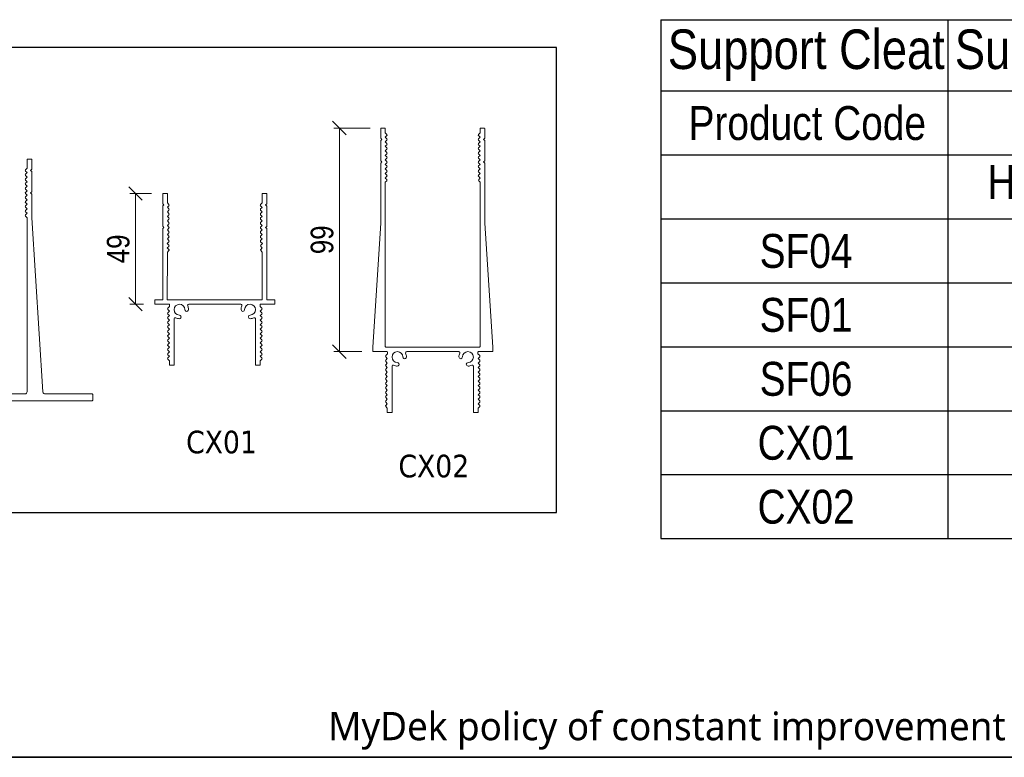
# Model space of a CAD drawing. Header units: millimetres. Extents: x 15 to 3247, y -45 to 876.
# Tile 4 of 11: x 282 to 543, y 15 to 211. Entities that reach past the tile are written whole.
import ezdxf

# ---------------------------------------------------------------- set-up
doc = ezdxf.new("R2010")
doc.units = ezdxf.units.MM
doc.header["$LTSCALE"] = 3
doc.layers.get('0').update_dxf_attribs({"lineweight": 18, "true_color": 0x2a2a2a})
for name, color, linetype, lineweight in [('Border (ISO)', 7, 'Continuous', 35), ('Dimension (ISO)', 7, 'Continuous', 5), ('Sketch Geometry (ISO)', 7, 'Continuous', 25), ('Symbol (ISO)', 7, 'Continuous', 25), ('Visible (ISO)', 7, 'Continuous', 13)]:
    doc.layers.add(name, color=color, linetype=linetype, lineweight=lineweight)
doc.styles.add('_Text_Narrow', font='ARIALN.TTF')
doc.styles.add('_Text_Narrow_3', font='ARIALN.TTF')
doc.styles.add('_Text_Narrow_Small', font='ARIALN.TTF')
doc.styles.add('Note Text (ISO)', font='tahoma.ttf')
doc.styles.add('Text Style41', font='tahoma.ttf')
doc.dimstyles.new('_Dim-20', dxfattribs={"dimscale": 3, "dimtxt": 2, "dimasz": 1.2, "dimexe": 0.5, "dimexo": 1, "dimgap": 0.5, "dimtad": 1, "dimdec": 1, "dimrnd": 1e-08, "dimdsep": 46, "dimtxsty": '_Text_Narrow_Small', "dimblk": 'OBLIQUE', "dimcen": 0.09, "dimclrd": 256, "dimclre": 256, "dimclrt": 256, "dimadec": 1, "dimazin": 0, "dimtfac": 10, "dimtdec": 0, "dimtmove": 0, "dimatfit": 3, "dimldrblk": 'Filled-1', "dimfxl": 1, "dimtolj": 1, "dimlwd": 0, "dimlwe": 0, "dimarcsym": 0})

# ---------------------------------------------------------------- blocks, each defined once
blk = doc.blocks.new('Borders Border')
at = {"layer": 'Border (ISO)'}
blk.add_line((415, 5), (5, 5), dxfattribs=at)
blk = doc.blocks.new('MyDek-Disclaimer-ProductChange')
at = {"layer": 'Symbol (ISO)', "insert": (-81.045, 1.761), "char_height": 2.5, "attachment_point": 1, "style": 'Note Text (ISO)'}
blk.add_mtext('\\fSegoe UI|b0|i0;\\H2.5000;MyDek policy of constant improvement means we reserve the right to alter product design at any time.', dxfattribs=at)
blk = doc.blocks.new('Table1')
at = {"layer": 'Symbol (ISO)'}
for p, q in [((150.728, 70.32), (353.928, 70.32)), ((150.728, 70.32), (150.728, 64.01)), ((176.128, 70.32), (176.128, 64.01)), ((150.728, 64.01), (353.928, 64.01)), ((150.728, 64.01), (150.728, 24.369)), ((176.128, 64.01), (176.128, 24.369)), ((150.728, 58.347), (353.928, 58.347)), ((150.728, 52.684), (353.928, 52.684)), ((150.728, 47.021), (353.928, 47.021)), ((150.728, 41.358), (353.928, 41.358)), ((150.728, 35.695), (353.928, 35.695)), ((150.728, 30.032), (353.928, 30.032)), ((150.728, 24.369), (353.928, 24.369))]:
    blk.add_line(p, q, dxfattribs=at)
at = {"layer": 'Symbol (ISO)', "attachment_point": 7}
for s, insert, char_height, style in [('Support Cleat', (151.357, 64.897), 3.5, '_Text_Narrow'), ('Support Cleat', (176.757, 64.897), 3.5, '_Text_Narrow'), ('Product Code', (153.194, 59.626), 3, '_Text_Narrow_3'), ('Height (mm)', (179.649, 53.549), 3, '_Text_Narrow_3'), ('SF04', (159.483, 48.3), 3, '_Text_Narrow_3'), ('SF01', (159.483, 42.637), 3, '_Text_Narrow_3'), ('SF06', (159.483, 36.974), 3, '_Text_Narrow_3'), ('CX01', (159.301, 31.312), 3, '_Text_Narrow_3'), ('CX02', (159.301, 25.649), 3, '_Text_Narrow_3')]:
    blk.add_mtext(s, dxfattribs=dict(at, insert=insert, char_height=char_height, style=style))
blk = doc.blocks.new('_Oblique')
at = {"color": 0, "linetype": 'ByBlock', "lineweight": -2}
blk.add_line((-0.5, -0.5), (0.5, 0.5), dxfattribs=at)
blk = doc.blocks.new('*D40')
at = {"layer": 'Defpoints', "color": 0, "transparency": 16777216}
for p in [(377.99, 182.18), (366.85, 122.78), (375.85, 122.78)]:
    blk.add_point(p, dxfattribs=at)
at = {"layer": 'Dimension (ISO)', "lineweight": 0, "transparency": 16777216}
for p, q in [((374.99, 182.18), (365.35, 182.18)), ((366.85, 182.18), (366.85, 122.78)), ((372.85, 122.78), (365.35, 122.78))]:
    blk.add_line(p, q, dxfattribs=at)
at = {"layer": 'Dimension (ISO)', "lineweight": 0, "transparency": 16777216, "xscale": 3.600000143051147, "yscale": 3.600000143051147, "zscale": 3.600000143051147}
for p, rotation in [((366.85, 182.18), 90), ((366.85, 122.78), 270)]:
    blk.add_blockref('_Oblique', p, dxfattribs=dict(at, rotation=rotation))
at = {"layer": 'Dimension (ISO)', "lineweight": 5, "transparency": 16777216, "insert": (362.29, 152.48), "char_height": 6, "attachment_point": 5, "rotation": 90, "style": '_Text_Narrow_Small'}
blk.add_mtext('\\A1;99', dxfattribs=at)
blk = doc.blocks.new('Filled-1')
at = {"color": 0}
for p, q in [((0, 0), (-1, 0.167)), ((-1, 0.167), (-1, -0.167)), ((-1, 0), (0, 0)), ((-1, -0.167), (0, 0))]:
    blk.add_line(p, q, dxfattribs=at)
at = {"color": 0, "flags": 128}
blk.add_lwpolyline([(-1, -0.167), (0, 0), (-1, 0.167), (-1, -0.167)], dxfattribs=at)
at = {"color": 0}
blk.add_solid([(-1, -0.167), (0, 0), (-1, 0.167), (-1, -0.167)], dxfattribs=at)
blk = doc.blocks.new('*D41')
at = {"layer": 'Defpoints', "color": 0, "transparency": 16777216}
for p in [(319.98, 164.77), (312.73, 135.37), (317.85, 135.37)]:
    blk.add_point(p, dxfattribs=at)
at = {"layer": 'Dimension (ISO)', "lineweight": 0, "transparency": 16777216}
for p, q in [((316.98, 164.77), (311.23, 164.77)), ((312.73, 164.77), (312.73, 135.37)), ((314.85, 135.37), (311.23, 135.37))]:
    blk.add_line(p, q, dxfattribs=at)
at = {"layer": 'Dimension (ISO)', "lineweight": 0, "transparency": 16777216, "xscale": 3.600000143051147, "yscale": 3.600000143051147, "zscale": 3.600000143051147}
for p, rotation in [((312.73, 164.77), 90), ((312.73, 135.37), 270)]:
    blk.add_blockref('_Oblique', p, dxfattribs=dict(at, rotation=rotation))
at = {"layer": 'Dimension (ISO)', "lineweight": 5, "transparency": 16777216, "insert": (308.17, 150.07), "char_height": 6, "attachment_point": 5, "rotation": 90, "style": '_Text_Narrow_Small'}
blk.add_mtext('\\A1;49', dxfattribs=at)
blk = doc.blocks.new('MyDek_CleatSizeOptions')
at = {"layer": 'Sketch Geometry (ISO)'}
for p, q in [((65.999, 21.294), (-65.999, 21.294)), ((65.999, -21.294), (65.999, 21.294)), ((-65.999, -21.294), (65.999, -21.294))]:
    blk.add_line(p, q, dxfattribs=at)

msp = doc.modelspace()

# ---------------------------------------------------------------- linework, layer by layer
at = {"layer": 'Visible (ISO)'}
for p, q in [((377.838, 182.025), (377.839, 179.463)), ((378.888, 182.176), (377.988, 182.176)), ((379.038, 180.921), (379.038, 182.026)), ((379.469, 180.49), (379.038, 180.921)), ((404.238, 180.921), (403.808, 180.49)), ((404.238, 182.026), (404.238, 180.921)), ((405.288, 182.176), (404.388, 182.176)), ((405.437, 179.463), (405.438, 182.025)), ((378.133, 179.17), (377.834, 178.87)), ((377.834, 178.87), (377.834, 173.463)), ((377.839, 179.463), (378.133, 179.17)), ((379.038, 179.72), (379.469, 180.151)), ((379.468, 179.29), (379.038, 179.72)), ((379.038, 178.52), (379.468, 178.951)), ((379.468, 178.09), (379.038, 178.52)), ((403.808, 180.151), (404.239, 179.72)), ((404.239, 179.72), (403.808, 179.29)), ((403.808, 178.951), (404.239, 178.52)), ((404.239, 178.52), (403.808, 178.09)), ((405.144, 179.17), (405.437, 179.463)), ((405.443, 178.87), (405.144, 179.17)), ((405.443, 173.463), (405.443, 178.87)), ((379.038, 177.321), (379.468, 177.751)), ((379.469, 176.89), (379.038, 177.321)), ((379.038, 176.121), (379.469, 176.551)), ((379.469, 175.69), (379.038, 176.121)), ((379.038, 174.921), (379.469, 175.351)), ((403.808, 177.751), (404.238, 177.321)), ((404.238, 177.321), (403.808, 176.89)), ((403.808, 176.551), (404.238, 176.121)), ((404.238, 176.121), (403.808, 175.69)), ((403.808, 175.351), (404.238, 174.921)), ((283.959, 173.804), (283.959, 171.524)), ((285.039, 173.924), (284.079, 173.924)), ((285.159, 171.224), (285.159, 173.804)), ((378.129, 173.168), (377.831, 172.87)), ((377.831, 172.87), (377.831, 156.898)), ((377.834, 173.463), (378.129, 173.168)), ((379.469, 174.49), (379.038, 174.921)), ((379.038, 173.721), (379.469, 174.151)), ((379.469, 173.29), (379.038, 173.721)), ((379.038, 172.521), (379.469, 172.951)), ((404.238, 174.921), (403.808, 174.49)), ((403.808, 174.151), (404.238, 173.721)), ((404.238, 173.721), (403.808, 173.29)), ((403.808, 172.951), (404.238, 172.521)), ((405.148, 173.168), (405.443, 173.463)), ((405.446, 172.87), (405.148, 173.168)), ((405.446, 156.898), (405.446, 172.87)), ((283.959, 171.524), (283.529, 171.094)), ((283.529, 170.755), (283.959, 170.324)), ((283.959, 170.324), (283.529, 169.894)), ((284.859, 170.924), (285.159, 171.224)), ((285.159, 170.624), (284.859, 170.924)), ((285.159, 165.224), (285.159, 170.624)), ((379.469, 172.09), (379.038, 172.521)), ((379.038, 171.321), (379.469, 171.751)), ((379.469, 170.89), (379.038, 171.321)), ((379.038, 170.121), (379.469, 170.551)), ((379.469, 169.69), (379.038, 170.121)), ((404.238, 172.521), (403.808, 172.09)), ((403.808, 171.751), (404.238, 171.321)), ((404.238, 171.321), (403.808, 170.89)), ((403.808, 170.551), (404.238, 170.121)), ((404.238, 170.121), (403.808, 169.69)), ((283.529, 169.555), (283.959, 169.124)), ((283.959, 169.124), (283.529, 168.694)), ((283.529, 168.355), (283.959, 167.924)), ((283.959, 167.924), (283.529, 167.494)), ((379.014, 168.896), (379.469, 169.351)), ((379.419, 168.49), (379.014, 168.896)), ((379.038, 167.77), (379.419, 168.151)), ((379.038, 124.126), (379.038, 167.77)), ((403.808, 169.351), (404.263, 168.896)), ((404.263, 168.896), (403.858, 168.49)), ((403.858, 168.151), (404.238, 167.77)), ((404.238, 167.77), (404.238, 124.126)), ((283.529, 167.155), (283.959, 166.724)), ((283.959, 166.724), (283.529, 166.294)), ((283.529, 165.955), (283.959, 165.524)), ((283.959, 165.524), (283.529, 165.094)), ((283.529, 164.755), (283.959, 164.324)), ((284.859, 164.924), (285.159, 165.224)), ((285.159, 164.624), (284.859, 164.924)), ((319.985, 164.768), (319.985, 162.064)), ((321.185, 164.768), (319.985, 164.768)), ((321.184, 162.313), (321.185, 164.768)), ((346.385, 164.768), (346.384, 162.329)), ((347.585, 164.768), (346.385, 164.768)), ((347.584, 162.056), (347.585, 164.768)), ((283.959, 164.324), (283.529, 163.894)), ((283.529, 163.555), (283.959, 163.124)), ((283.959, 163.124), (283.529, 162.694)), ((283.529, 162.355), (283.959, 161.924)), ((285.159, 158.324), (285.159, 164.624)), ((321.614, 161.883), (321.184, 162.313)), ((346.384, 162.329), (345.939, 161.883)), ((283.959, 161.924), (283.529, 161.494)), ((283.529, 161.155), (283.959, 160.724)), ((283.959, 160.724), (283.529, 160.294)), ((283.529, 159.955), (283.959, 159.524)), ((283.959, 159.524), (283.529, 159.094)), ((320.289, 161.758), (319.984, 161.471)), ((319.984, 161.471), (319.984, 156.064)), ((319.985, 162.064), (320.289, 161.758)), ((321.183, 161.113), (321.614, 161.544)), ((321.614, 160.683), (321.183, 161.113)), ((321.183, 159.913), (321.614, 160.344)), ((321.613, 159.483), (321.183, 159.913)), ((345.939, 161.544), (346.38, 161.103)), ((346.38, 161.103), (345.953, 160.676)), ((345.953, 160.337), (346.383, 159.906)), ((346.383, 159.906), (345.953, 159.476)), ((347.278, 161.75), (347.584, 162.056)), ((347.584, 161.463), (347.278, 161.75)), ((347.582, 156.056), (347.584, 161.463)), ((283.529, 158.755), (283.959, 158.324)), ((283.959, 158.324), (283.959, 112.124)), ((288.161, 112.086), (285.159, 158.324)), ((321.182, 157.513), (321.613, 157.944)), ((321.613, 157.083), (321.182, 157.513)), ((321.183, 158.713), (321.613, 159.144)), ((321.613, 158.283), (321.183, 158.713)), ((346.383, 158.706), (345.952, 158.276)), ((345.952, 157.937), (346.382, 157.506)), ((346.382, 157.506), (345.952, 157.076)), ((345.953, 159.137), (346.383, 158.706)), ((377.831, 156.898), (375.703, 123.976)), ((407.573, 123.976), (405.446, 156.898)), ((319.984, 156.064), (320.28, 155.767)), ((320.28, 155.767), (319.984, 155.471)), ((319.984, 155.471), (319.984, 136.569)), ((321.181, 153.913), (321.612, 154.344)), ((321.182, 156.313), (321.612, 156.744)), ((321.612, 155.883), (321.182, 156.313)), ((321.182, 155.113), (321.612, 155.544)), ((321.612, 154.683), (321.182, 155.113)), ((346.382, 155.106), (345.951, 154.676)), ((345.951, 154.337), (346.381, 153.906)), ((345.952, 156.737), (346.382, 156.306)), ((346.382, 156.306), (345.952, 155.876)), ((345.952, 155.537), (346.382, 155.106)), ((347.286, 155.759), (347.582, 156.056)), ((347.582, 155.463), (347.286, 155.759)), ((347.576, 136.56), (347.582, 155.463)), ((321.156, 151.489), (321.611, 151.944)), ((321.612, 153.483), (321.181, 153.913)), ((321.181, 152.713), (321.611, 153.144)), ((321.611, 152.283), (321.181, 152.713)), ((345.95, 151.937), (346.406, 151.481)), ((346.381, 153.906), (345.951, 153.476)), ((345.951, 153.137), (346.381, 152.706)), ((346.381, 152.706), (345.951, 152.276)), ((321.561, 151.083), (321.156, 151.489)), ((321.173, 150.355), (321.561, 150.744)), ((321.578, 149.95), (321.173, 150.355)), ((321.176, 136.568), (321.18, 149.213)), ((321.18, 149.213), (321.578, 149.611)), ((346.38, 150.356), (345.975, 149.95)), ((345.975, 149.611), (346.38, 149.206)), ((346.406, 151.481), (346, 151.076)), ((346, 150.737), (346.38, 150.356)), ((346.38, 149.206), (346.376, 136.561)), ((317.849, 136.569), (317.849, 135.369)), ((319.984, 136.569), (317.849, 136.569)), ((346.376, 136.561), (321.176, 136.568)), ((349.719, 136.56), (347.576, 136.56)), ((349.719, 135.369), (349.719, 136.56)), ((317.849, 135.369), (321.784, 135.369)), ((321.784, 134.781), (321.304, 134.301)), ((321.304, 133.962), (321.734, 133.531)), ((321.734, 133.531), (321.304, 133.101)), ((321.784, 135.369), (321.784, 134.781)), ((326.855, 135.362), (340.698, 135.362)), ((345.784, 135.369), (349.719, 135.369)), ((345.784, 134.781), (345.784, 135.369)), ((346.264, 134.301), (345.784, 134.781)), ((345.833, 133.531), (346.264, 133.962)), ((346.264, 133.101), (345.833, 133.531)), ((321.304, 132.762), (321.734, 132.331)), ((321.734, 132.331), (321.304, 131.901)), ((321.304, 131.562), (321.734, 131.131)), ((321.734, 131.131), (321.304, 130.701)), ((322.967, 119.169), (322.967, 131.474)), ((344.585, 131.474), (344.585, 119.169)), ((345.833, 132.331), (346.264, 132.762)), ((346.264, 131.901), (345.833, 132.331)), ((345.833, 131.131), (346.264, 131.562)), ((346.264, 130.701), (345.833, 131.131)), ((321.304, 130.362), (321.734, 129.931)), ((321.734, 129.931), (321.304, 129.501)), ((321.304, 129.162), (321.734, 128.731)), ((321.734, 128.731), (321.304, 128.301)), ((345.833, 129.931), (346.264, 130.362)), ((346.264, 129.501), (345.833, 129.931)), ((345.833, 128.731), (346.264, 129.162)), ((346.264, 128.301), (345.833, 128.731)), ((321.304, 127.962), (321.734, 127.531)), ((321.734, 127.531), (321.304, 127.101)), ((321.304, 126.762), (321.734, 126.331)), ((321.734, 126.331), (321.304, 125.901)), ((321.304, 125.562), (321.734, 125.131)), ((345.833, 127.531), (346.264, 127.962)), ((346.264, 127.101), (345.833, 127.531)), ((345.833, 126.331), (346.264, 126.762)), ((346.264, 125.901), (345.833, 126.331)), ((345.833, 125.131), (346.264, 125.562)), ((321.734, 125.131), (321.304, 124.701)), ((321.304, 124.362), (321.734, 123.931)), ((321.734, 123.931), (321.304, 123.501)), ((321.304, 123.162), (321.734, 122.731)), ((346.264, 124.701), (345.833, 125.131)), ((345.833, 123.931), (346.264, 124.362)), ((346.264, 123.501), (345.833, 123.931)), ((345.833, 122.731), (346.264, 123.162)), ((375.703, 123.976), (375.703, 122.926)), ((404.088, 123.976), (379.188, 123.976)), ((407.573, 122.926), (407.573, 123.976)), ((321.734, 122.731), (321.304, 122.301)), ((321.304, 121.962), (321.734, 121.531)), ((321.734, 121.531), (321.304, 121.101)), ((321.304, 120.762), (321.734, 120.331)), ((321.734, 120.331), (321.734, 119.169)), ((346.264, 122.301), (345.833, 122.731)), ((345.833, 121.531), (346.264, 121.962)), ((346.264, 121.101), (345.833, 121.531)), ((345.833, 120.331), (346.264, 120.762)), ((345.833, 119.169), (345.833, 120.331)), ((375.853, 122.776), (379.488, 122.776)), ((379.638, 122.213), (379.158, 121.708)), ((379.158, 121.369), (379.589, 120.938)), ((379.589, 120.938), (379.158, 120.508)), ((379.638, 122.626), (379.638, 122.213)), ((384.726, 122.776), (398.551, 122.776)), ((403.638, 122.213), (403.638, 122.626)), ((404.118, 121.708), (403.638, 122.213)), ((403.688, 120.938), (404.118, 121.369)), ((404.118, 120.508), (403.688, 120.938)), ((403.788, 122.776), (407.423, 122.776)), ((321.734, 119.169), (322.967, 119.169)), ((344.585, 119.169), (345.833, 119.169)), ((379.158, 120.169), (379.589, 119.738)), ((379.589, 119.738), (379.158, 119.308)), ((379.158, 118.969), (379.589, 118.538)), ((379.589, 118.538), (379.158, 118.108)), ((379.158, 117.769), (379.589, 117.338)), ((380.838, 106.726), (380.838, 118.888)), ((402.438, 118.888), (402.438, 106.726)), ((403.688, 119.738), (404.118, 120.169)), ((404.118, 119.308), (403.688, 119.738)), ((403.688, 118.538), (404.118, 118.969)), ((404.118, 118.108), (403.688, 118.538)), ((403.688, 117.338), (404.118, 117.769)), ((379.589, 117.338), (379.158, 116.908)), ((379.158, 116.569), (379.589, 116.138)), ((379.589, 116.138), (379.158, 115.708)), ((379.158, 115.369), (379.589, 114.938)), ((404.118, 116.908), (403.688, 117.338)), ((403.688, 116.138), (404.118, 116.569)), ((404.118, 115.708), (403.688, 116.138)), ((403.688, 114.938), (404.118, 115.369)), ((379.589, 114.938), (379.158, 114.508)), ((379.158, 114.169), (379.589, 113.738)), ((379.589, 113.738), (379.158, 113.308)), ((379.158, 112.969), (379.589, 112.538)), ((379.589, 112.538), (379.158, 112.108)), ((404.118, 114.508), (403.688, 114.938)), ((403.688, 113.738), (404.118, 114.169)), ((404.118, 113.308), (403.688, 113.738)), ((403.688, 112.538), (404.118, 112.969)), ((404.118, 112.108), (403.688, 112.538)), ((283.359, 111.524), (259.359, 111.524)), ((301.239, 111.524), (288.759, 111.524)), ((301.359, 109.844), (301.359, 111.404)), ((379.158, 111.769), (379.589, 111.338)), ((379.589, 111.338), (379.158, 110.908)), ((379.158, 110.569), (379.589, 110.138)), ((379.589, 110.138), (379.158, 109.708)), ((403.688, 111.338), (404.118, 111.769)), ((404.118, 110.908), (403.688, 111.338)), ((403.688, 110.138), (404.118, 110.569)), ((404.118, 109.708), (403.688, 110.138)), ((241.479, 109.724), (301.239, 109.724)), ((379.158, 109.369), (379.589, 108.938)), ((379.589, 108.938), (379.158, 108.508)), ((379.158, 108.169), (379.589, 107.738)), ((379.589, 107.738), (379.589, 106.726)), ((403.688, 108.938), (404.118, 109.369)), ((404.118, 108.508), (403.688, 108.938)), ((403.688, 107.738), (404.118, 108.169)), ((403.688, 106.726), (403.688, 107.738)), ((379.739, 106.576), (380.688, 106.576)), ((402.588, 106.576), (403.538, 106.576))]:
    msp.add_line(p, q, dxfattribs=at)
for centre, radius, start, end in [((377.988, 182.026), 0.15, 90, 180.01676), ((378.888, 182.026), 0.15, 0, 90), ((379.299, 180.321), 0.24, 315, 45), ((403.978, 180.321), 0.24, 135, 225), ((404.388, 182.026), 0.15, 90, 180), ((405.288, 182.026), 0.15, 359.98324, 90), ((379.299, 179.12), 0.24, 315, 45), ((379.299, 177.92), 0.24, 315, 45), ((403.978, 179.12), 0.24, 135, 225), ((403.978, 177.92), 0.24, 135, 225), ((379.299, 176.721), 0.24, 315, 45), ((379.299, 175.521), 0.24, 315, 45), ((403.978, 176.721), 0.24, 135, 225), ((403.978, 175.521), 0.24, 135, 225), ((284.079, 173.804), 0.12, 90, 180), ((285.039, 173.804), 0.12, 0, 90), ((379.299, 174.321), 0.24, 315, 45), ((379.299, 173.121), 0.24, 315, 45), ((403.978, 174.321), 0.24, 135, 225), ((403.978, 173.121), 0.24, 135, 225), ((283.699, 170.924), 0.24, 135, 225), ((379.299, 171.921), 0.24, 315, 45), ((379.299, 170.721), 0.24, 315, 45), ((403.978, 171.921), 0.24, 135, 225), ((403.978, 170.721), 0.24, 135, 225), ((283.699, 169.724), 0.24, 135, 225), ((283.699, 168.524), 0.24, 135, 225), ((283.699, 167.324), 0.24, 135, 225), ((379.249, 168.321), 0.24, 315, 45), ((379.299, 169.521), 0.24, 315, 45), ((403.978, 169.521), 0.24, 135, 225), ((404.027, 168.321), 0.24, 135, 225), ((283.699, 166.124), 0.24, 135, 225), ((283.699, 164.924), 0.24, 135, 225), ((283.699, 163.724), 0.24, 135, 225), ((283.699, 162.524), 0.24, 135, 225), ((283.699, 161.324), 0.24, 135, 225), ((283.699, 160.124), 0.24, 135, 225), ((321.444, 159.313), 0.24, 314.98324, 44.98324), ((321.444, 161.713), 0.24, 314.98324, 44.98324), ((321.444, 160.513), 0.24, 314.98324, 44.98324), ((346.108, 161.713), 0.24, 135.01676, 225.01676), ((346.122, 159.306), 0.24, 134.98324, 224.98324), ((346.123, 160.506), 0.24, 134.98324, 224.98324), ((283.699, 158.924), 0.24, 135, 225), ((321.443, 156.913), 0.24, 314.98324, 44.98324), ((321.443, 158.113), 0.24, 314.98324, 44.98324), ((346.122, 158.106), 0.24, 134.98324, 224.98324), ((346.122, 156.906), 0.24, 134.98324, 224.98324), ((321.442, 155.713), 0.24, 314.98324, 44.98324), ((321.442, 154.513), 0.24, 314.98324, 44.98324), ((346.121, 155.706), 0.24, 134.98324, 224.98324), ((346.121, 154.506), 0.24, 134.98324, 224.98324), ((321.442, 153.313), 0.24, 314.98324, 44.98324), ((321.441, 152.113), 0.24, 314.98324, 44.98324), ((346.12, 152.106), 0.24, 134.98324, 224.98324), ((346.121, 153.306), 0.24, 134.98324, 224.98324), ((321.391, 150.913), 0.24, 314.98324, 44.98324), ((321.408, 149.781), 0.24, 315.01676, 45.01676), ((346.144, 149.781), 0.24, 134.98324, 224.98324), ((346.17, 150.906), 0.24, 134.98324, 224.98324), ((321.473, 134.131), 0.24, 135, 225), ((324.407, 133.922), 1.44, 0.95137, 269.04863), ((326.327, 133.954), 0.48, 180.95137, 0.95137), ((326.855, 135.062), 0.3, 90, 204.97497), ((324.407, 133.922), 2.4, 0.95137, 24.97497), ((340.698, 135.062), 0.3, 335.02503, 90), ((343.145, 133.922), 2.4, 155.02503, 179.04863), ((341.226, 133.954), 0.48, 179.04863, 359.04863), ((343.145, 133.922), 1.44, 270.95137, 179.04863), ((346.094, 134.131), 0.24, 315, 45), ((321.473, 132.931), 0.24, 135, 225), ((321.473, 131.731), 0.24, 135, 225), ((323.267, 131.474), 0.3, 65.02503, 180), ((324.407, 133.922), 2.4, 245.02503, 269.04863), ((324.375, 132.002), 0.48, 269.04863, 89.04863), ((343.177, 132.002), 0.48, 90.95137, 270.95137), ((343.145, 133.922), 2.4, 270.95137, 294.97497), ((344.285, 131.474), 0.3, 0, 114.97497), ((346.094, 132.931), 0.24, 315, 45), ((346.094, 131.731), 0.24, 315, 45), ((321.473, 130.531), 0.24, 135, 225), ((321.473, 129.331), 0.24, 135, 225), ((321.473, 128.131), 0.24, 135, 225), ((346.094, 130.531), 0.24, 315, 45), ((346.094, 129.331), 0.24, 315, 45), ((346.094, 128.131), 0.24, 315, 45), ((321.473, 126.931), 0.24, 135, 225), ((321.473, 125.731), 0.24, 135, 225), ((346.094, 126.931), 0.24, 315, 45), ((346.094, 125.731), 0.24, 315, 45), ((321.473, 124.531), 0.24, 135, 225), ((321.473, 123.331), 0.24, 135, 225), ((346.094, 124.531), 0.24, 315, 45), ((346.094, 123.331), 0.24, 315, 45), ((375.853, 122.926), 0.15, 180, 270), ((379.188, 124.126), 0.15, 180, 270), ((404.088, 124.126), 0.15, 270, 0), ((407.423, 122.926), 0.15, 270, 0), ((321.473, 122.131), 0.24, 135, 225), ((321.473, 120.931), 0.24, 135, 225), ((346.094, 122.131), 0.24, 315, 45), ((346.094, 120.931), 0.24, 315, 45), ((379.328, 121.538), 0.24, 135, 225), ((379.328, 120.338), 0.24, 135, 225), ((379.488, 122.626), 0.15, 0, 90), ((382.278, 121.336), 1.44, 0.95137, 269.04863), ((384.198, 121.367), 0.48, 180.95137, 0.95137), ((384.726, 122.476), 0.3, 90, 204.97497), ((382.278, 121.336), 2.4, 0.95137, 24.97497), ((398.551, 122.476), 0.3, 335.02503, 90), ((400.998, 121.336), 2.4, 155.02503, 179.04863), ((399.079, 121.367), 0.48, 179.04863, 359.04863), ((400.998, 121.336), 1.44, 270.95137, 179.04863), ((403.788, 122.626), 0.15, 90, 180), ((403.949, 121.538), 0.24, 315, 45), ((403.949, 120.338), 0.24, 315, 45), ((379.328, 119.138), 0.24, 135, 225), ((379.328, 117.938), 0.24, 135, 225), ((381.138, 118.888), 0.3, 65.02503, 180), ((382.278, 121.336), 2.4, 245.02503, 269.04863), ((382.246, 119.416), 0.48, 269.04863, 89.04863), ((401.03, 119.416), 0.48, 90.95137, 270.95137), ((400.998, 121.336), 2.4, 270.95137, 294.97497), ((402.138, 118.888), 0.3, 0, 114.97497), ((403.949, 119.138), 0.24, 315, 45), ((403.949, 117.938), 0.24, 315, 45), ((379.328, 116.738), 0.24, 135, 225), ((379.328, 115.538), 0.24, 135, 225), ((403.949, 116.738), 0.24, 315, 45), ((403.949, 115.538), 0.24, 315, 45), ((379.328, 114.338), 0.24, 135, 225), ((379.328, 113.138), 0.24, 135, 225), ((403.949, 114.338), 0.24, 315, 45), ((403.949, 113.138), 0.24, 315, 45), ((283.359, 112.124), 0.6, 270, 0), ((288.759, 112.124), 0.6, 183.71418, 270), ((301.239, 111.404), 0.12, 0, 90), ((301.239, 109.844), 0.12, 270, 0), ((379.328, 111.938), 0.24, 135, 225), ((379.328, 110.738), 0.24, 135, 225), ((403.949, 111.938), 0.24, 315, 45), ((403.949, 110.738), 0.24, 315, 45), ((379.328, 109.538), 0.24, 135, 225), ((379.328, 108.338), 0.24, 135, 225), ((403.949, 109.538), 0.24, 315, 45), ((403.949, 108.338), 0.24, 315, 45), ((379.739, 106.726), 0.15, 180, 270), ((380.688, 106.726), 0.15, 270, 0), ((402.588, 106.726), 0.15, 180, 270), ((403.538, 106.726), 0.15, 270, 0)]:
    msp.add_arc(centre, radius, start, end, dxfattribs=at)

# ---------------------------------------------------------------- block references
for name, p, xscale, yscale, zscale in [('Borders Border', (0, 0), 3, 3, 3), ('MyDek_CleatSizeOptions', (233.079, 141.824), 2.899927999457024, 2.899927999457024, 2.899927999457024), ('Table1', (0, 0), 3, 3, 3), ('MyDek-Disclaimer-ProductChange', (606.993, 21.752), 3, 3, 3)]:
    msp.add_blockref(name, p, dxfattribs=dict(xscale=xscale, yscale=yscale, zscale=zscale))

# ---------------------------------------------------------------- texts
at = {"layer": 'Symbol (ISO)', "char_height": 6, "attachment_point": 7, "style": 'Text Style41'}
for s, insert in [('CX01', (326.159, 95.649)), ('CX02', (382.528, 89.273))]:
    msp.add_mtext(s, dxfattribs=dict(at, insert=insert))

# ---------------------------------------------------------------- dimensions: what is measured, and where the dimension line sits
at = {"layer": 'Dimension (ISO)', "lineweight": 5}
for base, p1, p2, picture, middle in [((366.853, 122.776), (377.988, 182.176), (375.853, 122.776), '*D40', (366.853, 152.476)), ((312.734, 135.369), (319.985, 164.768), (317.849, 135.369), '*D41', (312.734, 150.068))]:
    dim = msp.add_linear_dim(base=base, p1=p1, p2=p2, angle=90, dimstyle='_Dim-20', override={"dimgap": 0.5, "dimdec": 1, "dimlfac": 1.666667, "dimtol": 0, "dimlim": 0, "dimtp": 0, "dimtm": 0, "dimtdec": 0, "dimtofl": 0, "dimatfit": 1}, dxfattribs=at)
    dim.commit()
    dim.dimension.update_dxf_attribs({"geometry": picture, "text_midpoint": middle, "dimtype": 160})

doc.saveas('drawing.dxf')
